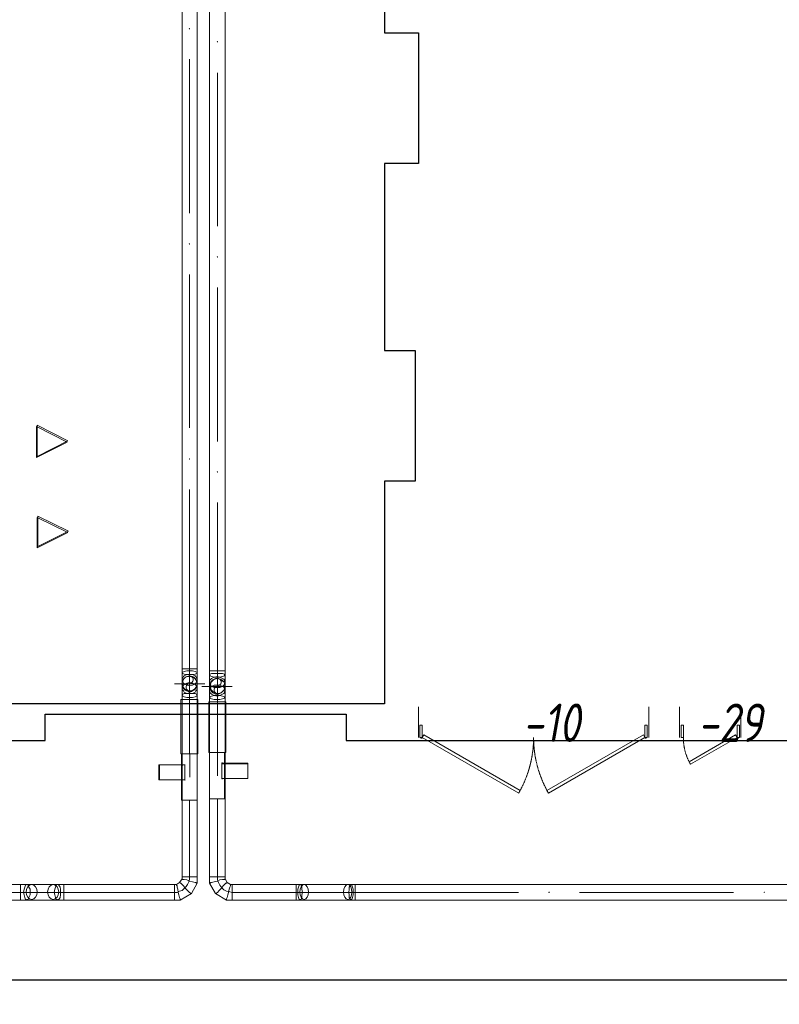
# Model space of a CAD drawing. Header units: millimetres. Extents: x -521669 to 178656, y -69521 to 560843.
# Tile 17 of 256: x -502282 to -497337, y 528441 to 534855. Entities that reach past the tile are written whole.
import ezdxf

# ---------------------------------------------------------------- set-up
doc = ezdxf.new("R2010")
doc.units = ezdxf.units.MM
doc.linetypes.add('-D1-02х01', pattern=[3, 2, -1])
doc.layers.get('Defpoints').update_dxf_attribs({"color": 31})
doc.layers.add('A-DOOR', color=7, linetype='Continuous', lineweight=5)
doc.layers.add('A-DOOR-IDEN', color=7, linetype='Continuous', lineweight=9)
doc.layers.add('PDF8_Воздуховоды', color=3, linetype='Continuous')
doc.layers.add('PDF8_Изоляция', color=7, linetype='Continuous')
doc.layers.add('PDF8_Узлы', color=7, linetype='Continuous', true_color=0xaaaaaa)
doc.styles.add('fl_iso paper', font='isocpeur.ttf', dxfattribs={"width": 0.8, "oblique": 10})

# ---------------------------------------------------------------- blocks, each defined once
blk = doc.blocks.new('yuyuiiooi')
at = {"layer": 'PDF8_Воздуховоды', "transparency": 33554559}
for color, points in [(5, [(18663.191184, 14366.720544), (18663.191184, 14370.95352), (18658.958208, 14370.95352), (18654.725232, 14366.720544), (18658.958208, 14362.487568), (18663.191184, 14362.487568)]), (5, [(18663.191184, 14366.720544), (18663.191184, 14370.95352), (18658.958208, 14370.95352), (18654.725232, 14366.720544), (18658.958208, 14362.487568), (18663.191184, 14362.487568)]), (1, [(18845.209152, 14282.061024), (18845.209152, 14286.294), (18840.976176, 14286.294), (18836.7432, 14282.061024), (18840.976176, 14277.828048), (18845.209152, 14277.828048)]), (1, [(18845.209152, 14282.061024), (18845.209152, 14286.294), (18840.976176, 14286.294), (18836.7432, 14282.061024), (18840.976176, 14277.828048), (18845.209152, 14277.828048)]), (5, [(18663.191184, 12965.605488), (18663.191184, 12969.838464), (18658.958208, 12969.838464), (18654.725232, 12965.605488), (18658.958208, 12961.372512), (18663.191184, 12961.372512)]), (5, [(18663.191184, 12965.605488), (18663.191184, 12969.838464), (18658.958208, 12969.838464), (18654.725232, 12965.605488), (18658.958208, 12961.372512), (18663.191184, 12961.372512)]), (1, [(18845.209152, 12880.945968), (18845.209152, 12885.178944), (18840.976176, 12885.178944), (18836.7432, 12880.945968), (18840.976176, 12876.712992), (18845.209152, 12876.712992)]), (1, [(18845.209152, 12880.945968), (18845.209152, 12885.178944), (18840.976176, 12885.178944), (18836.7432, 12880.945968), (18840.976176, 12876.712992), (18845.209152, 12876.712992)]), (5, [(18663.191184, 11564.490432), (18663.191184, 11568.723408), (18658.958208, 11568.723408), (18654.725232, 11564.490432), (18658.958208, 11560.257456), (18663.191184, 11560.257456)]), (5, [(18663.191184, 11564.490432), (18663.191184, 11568.723408), (18658.958208, 11568.723408), (18654.725232, 11564.490432), (18658.958208, 11560.257456), (18663.191184, 11560.257456)]), (1, [(18845.209152, 11479.830912), (18845.209152, 11484.063888), (18840.976176, 11484.063888), (18836.7432, 11479.830912), (18840.976176, 11475.597936), (18845.209152, 11475.597936)]), (1, [(18845.209152, 11479.830912), (18845.209152, 11484.063888), (18840.976176, 11484.063888), (18836.7432, 11479.830912), (18840.976176, 11475.597936), (18845.209152, 11475.597936)]), (5, [(18616.628448, 9570.758736), (18616.628448, 9574.991712), (18612.395472, 9574.991712), (18608.162496, 9570.758736), (18612.395472, 9566.52576), (18616.628448, 9566.52576)]), (5, [(18633.560352, 9570.758736), (18633.560352, 9574.991712), (18629.327376, 9574.991712), (18625.0944, 9570.758736), (18629.327376, 9566.52576), (18633.560352, 9566.52576)]), (5, [(18633.560352, 9570.758736), (18633.560352, 9574.991712), (18629.327376, 9574.991712), (18625.0944, 9570.758736), (18629.327376, 9566.52576), (18633.560352, 9566.52576)]), (1, [(18874.839984, 9583.457664), (18874.839984, 9587.69064), (18870.607008, 9587.69064), (18866.374032, 9583.457664), (18870.607008, 9579.224688), (18874.839984, 9579.224688)]), (1, [(18874.839984, 9579.224688), (18874.839984, 9583.457664), (18870.607008, 9583.457664), (18866.374032, 9579.224688), (18870.607008, 9574.991712), (18874.839984, 9574.991712)]), (5, [(18633.560352, 9473.400288), (18633.560352, 9477.633264), (18629.327376, 9477.633264), (18625.0944, 9473.400288), (18629.327376, 9469.167312), (18633.560352, 9469.167312)]), (5, [(18633.560352, 9473.400288), (18633.560352, 9477.633264), (18629.327376, 9477.633264), (18625.0944, 9473.400288), (18629.327376, 9469.167312), (18633.560352, 9469.167312)]), (1, [(18874.839984, 9481.86624), (18874.839984, 9486.099216), (18870.607008, 9486.099216), (18866.374032, 9481.86624), (18870.607008, 9477.633264), (18874.839984, 9477.633264)]), (1, [(18874.839984, 9481.86624), (18874.839984, 9486.099216), (18870.607008, 9486.099216), (18866.374032, 9481.86624), (18870.607008, 9477.633264), (18874.839984, 9477.633264)]), (1, [(21004.026912, 8741.09544), (21004.026912, 8745.328416), (20999.793936, 8745.328416), (20995.56096, 8741.09544), (20999.793936, 8736.862464), (21004.026912, 8736.862464)]), (1, [(21004.026912, 8741.09544), (21004.026912, 8745.328416), (20999.793936, 8745.328416), (20995.56096, 8741.09544), (20999.793936, 8736.862464), (21004.026912, 8736.862464)]), (1, [(22405.141968, 8741.09544), (22405.141968, 8745.328416), (22400.908992, 8745.328416), (22396.676016, 8741.09544), (22400.908992, 8736.862464), (22405.141968, 8736.862464)]), (1, [(22405.141968, 8741.09544), (22405.141968, 8745.328416), (22400.908992, 8745.328416), (22396.676016, 8741.09544), (22400.908992, 8736.862464), (22405.141968, 8736.862464)])]:
    blk.add_hatch(color=color, dxfattribs=at).paths.add_polyline_path(points)
at = {"layer": 'PDF8_Воздуховоды', "color": 5, "lineweight": 18}
for points in [[(18722.452848, 17156.251728), (18658.958208, 17156.251728), (18599.696544, 17156.251728), (18612.395472, 17135.086848), (18658.958208, 17135.086848), (18709.75392, 17135.086848), (18709.75392, 10197.239184), (18612.395472, 10197.239184), (18612.395472, 17135.086848), (18709.75392, 17135.086848)], [(18612.395472, 10197.239184), (18612.395472, 10171.841328), (18612.395472, 10125.278592), (18612.395472, 10099.880736), (18612.395472, 10070.249904), (18612.395472, 10023.687168), (18612.395472, 9998.289312), (18612.395472, 9642.719328), (18612.395472, 9342.178032), (18612.395472, 9642.719328), (18612.395472, 9342.178032)], [(18709.75392, 9642.719328), (18612.395472, 9642.719328), (18709.75392, 9642.719328), (18612.395472, 9642.719328), (18709.75392, 9642.719328), (18709.75392, 9342.178032), (18612.395472, 9342.178032), (18709.75392, 9342.178032), (18612.395472, 9342.178032), (18709.75392, 9342.178032), (18709.75392, 9642.719328), (18709.75392, 9998.289312), (18709.75392, 10023.687168), (18709.75392, 10070.249904), (18709.75392, 10099.880736), (18709.75392, 10125.278592), (18709.75392, 10171.841328), (18709.75392, 10197.239184)], [(18561.59976, 10099.880736), (18760.549632, 10099.880736)], [(18608.162496, 9642.719328), (18608.162496, 9342.178032)], [(18608.162496, 9642.719328), (18709.75392, 9642.719328), (18608.162496, 9642.719328)], [(18612.395472, 9642.719328), (18709.75392, 9642.719328), (18612.395472, 9642.719328)], [(18709.75392, 9642.719328), (18709.75392, 9342.178032), (18709.75392, 9642.719328)], [(18629.327376, 9570.758736), (18460.008336, 9570.758736), (18629.327376, 9570.758736)], [(18460.008336, 9570.758736), (18460.008336, 9473.400288), (18460.008336, 9570.758736)], [(18464.241312, 9570.758736), (18464.241312, 9473.400288), (18464.241312, 9570.758736)], [(18629.327376, 9570.758736), (18629.327376, 9473.400288), (18629.327376, 9570.758736)], [(18629.327376, 9473.400288), (18460.008336, 9473.400288), (18629.327376, 9473.400288)], [(18629.327376, 9473.400288), (18464.241312, 9473.400288), (18629.327376, 9473.400288)], [(18561.59976, 8690.299728), (18599.696544, 8690.299728), (18671.657136, 8732.629488), (18709.75392, 8800.357104), (18709.75392, 8842.686864), (18709.75392, 9342.178032), (18612.395472, 9342.178032), (18612.395472, 8842.686864), (18709.75392, 8842.686864)], [(18658.958208, 8842.686864), (18658.958208, 9342.178032), (18658.958208, 8842.686864), (18612.395472, 8842.686864), (18658.958208, 8842.686864), (18709.75392, 8842.686864), (18658.958208, 8842.686864), (18658.958208, 8825.75496), (18654.725232, 8808.823056), (18646.25928, 8791.891152), (18637.793328, 8779.192224), (18625.0944, 8766.493296), (18612.395472, 8753.794368), (18595.463568, 8749.561392), (18578.531664, 8741.09544), (18561.59976, 8741.09544)], [(18608.162496, 9342.178032), (18709.75392, 9342.178032), (18608.162496, 9342.178032)], [(18612.395472, 9342.178032), (18709.75392, 9342.178032), (18612.395472, 9342.178032)], [(17841.99384, 8791.891152), (17799.66408, 8791.891152), (17770.033248, 8791.891152), (17630.34504, 8791.891152), (17600.714208, 8791.891152), (17558.384448, 8791.891152)], [(17558.384448, 8741.09544), (17558.384448, 8791.891152), (17558.384448, 8741.09544), (17558.384448, 8690.299728), (17558.384448, 8741.09544), (17630.34504, 8741.09544)], [(18612.395472, 8842.686864), (18612.395472, 8829.987936), (18595.463568, 8804.59008), (18574.298688, 8791.891152), (18561.59976, 8791.891152)], [(17841.99384, 8741.09544), (17770.033248, 8741.09544)], [(17558.384448, 8690.299728), (17600.714208, 8690.299728), (17630.34504, 8690.299728), (17770.033248, 8690.299728), (17799.66408, 8690.299728), (17841.99384, 8690.299728)]]:
    blk.add_lwpolyline(points, dxfattribs=at)
at = {"layer": 'PDF8_Воздуховоды', "color": 1, "lineweight": 18}
for points in [[(18891.771888, 9350.643984), (18891.771888, 9651.18528), (18891.771888, 9981.357408), (18891.771888, 10010.98824), (18891.771888, 10057.550976), (18891.771888, 10082.948832), (18891.771888, 10108.346688), (18891.771888, 10154.909424), (18891.771888, 10184.540256), (18891.771888, 16978.466736), (18790.180464, 16978.466736), (18790.180464, 10184.540256), (18891.771888, 10184.540256)], [(18790.180464, 10184.540256), (18790.180464, 10154.909424), (18790.180464, 10108.346688), (18790.180464, 10082.948832), (18790.180464, 10057.550976), (18790.180464, 10010.98824), (18790.180464, 9981.357408), (18790.180464, 9651.18528), (18790.180464, 9350.643984), (18790.180464, 9651.18528)], [(18739.384752, 10082.948832), (18938.334624, 10082.948832)], [(18887.538912, 9651.18528), (18790.180464, 9651.18528), (18887.538912, 9651.18528)], [(18790.180464, 9651.18528), (18891.771888, 9651.18528), (18790.180464, 9651.18528)], [(18887.538912, 9350.643984), (18887.538912, 9651.18528)], [(18891.771888, 9651.18528), (18891.771888, 9350.643984), (18891.771888, 9651.18528)], [(18870.607008, 9583.457664), (19039.926048, 9583.457664), (18870.607008, 9583.457664)], [(18891.771888, 9579.224688), (18891.771888, 9583.457664)], [(19039.926048, 9583.457664), (19039.926048, 9481.86624), (19039.926048, 9583.457664)], [(19039.926048, 9579.224688), (19039.926048, 9481.86624), (19039.926048, 9579.224688)], [(18870.607008, 9481.86624), (19039.926048, 9481.86624), (18870.607008, 9481.86624)], [(18870.607008, 9481.86624), (19039.926048, 9481.86624), (18870.607008, 9481.86624)], [(18938.334624, 8791.891152), (18925.635696, 8791.891152), (18904.470816, 8804.59008), (18891.771888, 8829.987936), (18891.771888, 8842.686864), (18891.771888, 9350.643984), (18790.180464, 9350.643984), (18790.180464, 8842.686864), (18891.771888, 8842.686864)], [(18891.771888, 9350.643984), (18790.180464, 9350.643984), (18891.771888, 9350.643984)], [(18790.180464, 9350.643984), (18887.538912, 9350.643984), (18790.180464, 9350.643984)], [(18938.334624, 8741.09544), (19353.166272, 8741.09544), (18938.334624, 8741.09544), (18938.334624, 8791.891152), (18938.334624, 8741.09544), (18938.334624, 8690.299728), (18938.334624, 8741.09544), (18921.40272, 8745.328416), (18900.23784, 8749.561392), (18883.305936, 8758.027344), (18870.607008, 8770.726272), (18857.90808, 8787.658176), (18849.442128, 8804.59008), (18840.976176, 8821.521984), (18840.976176, 8842.686864), (18840.976176, 9350.643984), (18840.976176, 8842.686864)], [(18790.180464, 8842.686864), (18790.180464, 8800.357104), (18828.277248, 8732.629488), (18900.23784, 8690.299728), (18938.334624, 8690.299728), (19353.166272, 8690.299728), (19353.166272, 8791.891152), (18938.334624, 8791.891152), (18938.334624, 8690.299728)], [(19738.367088, 8791.891152), (19712.969232, 8791.891152), (19687.571376, 8791.891152), (19403.961984, 8791.891152), (19378.564128, 8791.891152), (19353.166272, 8791.891152)], [(19738.367088, 8741.09544), (19738.367088, 8690.299728), (19738.367088, 8741.09544), (19738.367088, 8791.891152), (19738.367088, 8741.09544), (19687.571376, 8741.09544)], [(19353.166272, 8741.09544), (19403.961984, 8741.09544)], [(19353.166272, 8690.299728), (19378.564128, 8690.299728), (19403.961984, 8690.299728), (19687.571376, 8690.299728), (19712.969232, 8690.299728), (19738.367088, 8690.299728)]]:
    blk.add_lwpolyline(points, dxfattribs=at)
at = {"layer": 'PDF8_Воздуховоды', "color": 5, "lineweight": 18}
for points in [[(18658.958208, 14167.770672), (18658.958208, 13164.55536)], [(18658.958208, 12766.655616), (18658.958208, 11767.67328)], [(18658.958208, 11365.54056), (18658.958208, 10197.239184)], [(18709.75392, 10197.239184), (18658.958208, 10197.239184), (18612.395472, 10197.239184), (18658.958208, 10197.239184)], [(18709.75392, 10171.841328), (18709.75392, 10176.074304), (18705.520944, 10176.074304), (18697.054992, 10180.30728), (18680.123088, 10184.540256), (18658.958208, 10184.540256), (18642.026304, 10184.540256), (18625.0944, 10180.30728), (18616.628448, 10176.074304), (18612.395472, 10176.074304), (18612.395472, 10171.841328), (18612.395472, 10167.608352), (18616.628448, 10167.608352), (18625.0944, 10163.375376), (18642.026304, 10159.1424), (18658.958208, 10159.1424), (18680.123088, 10159.1424), (18697.054992, 10163.375376), (18705.520944, 10167.608352), (18709.75392, 10167.608352)], [(18709.75392, 10125.278592), (18709.75392, 10133.744544), (18705.520944, 10137.97752), (18701.287968, 10146.443472), (18697.054992, 10150.676448), (18680.123088, 10159.1424), (18658.958208, 10163.375376), (18642.026304, 10159.1424), (18625.0944, 10150.676448), (18620.861424, 10146.443472), (18616.628448, 10137.97752), (18612.395472, 10133.744544), (18612.395472, 10125.278592), (18612.395472, 10116.81264), (18616.628448, 10112.579664), (18620.861424, 10104.113712), (18625.0944, 10099.880736), (18642.026304, 10091.414784), (18658.958208, 10087.181808), (18680.123088, 10091.414784), (18697.054992, 10099.880736), (18701.287968, 10104.113712), (18705.520944, 10112.579664), (18709.75392, 10116.81264)], [(18612.395472, 10099.880736), (18612.395472, 10087.181808), (18616.628448, 10078.715856), (18620.861424, 10070.249904), (18625.0944, 10061.783952), (18633.560352, 10057.550976), (18642.026304, 10053.318), (18650.492256, 10049.085024), (18658.958208, 10049.085024), (18671.657136, 10049.085024), (18680.123088, 10053.318), (18688.58904, 10057.550976), (18697.054992, 10061.783952), (18701.287968, 10070.249904), (18705.520944, 10078.715856), (18709.75392, 10087.181808), (18709.75392, 10099.880736), (18709.75392, 10108.346688), (18705.520944, 10116.81264), (18701.287968, 10125.278592), (18697.054992, 10133.744544), (18688.58904, 10142.210496), (18680.123088, 10146.443472), (18671.657136, 10146.443472), (18658.958208, 10146.443472), (18650.492256, 10146.443472), (18642.026304, 10146.443472), (18633.560352, 10142.210496), (18625.0944, 10133.744544), (18620.861424, 10125.278592), (18616.628448, 10116.81264), (18612.395472, 10108.346688)], [(18658.958208, 9998.289312), (18658.958208, 9642.719328), (18658.958208, 9998.289312), (18658.958208, 10197.239184), (18658.958208, 10099.880736)], [(18612.395472, 10070.249904), (18612.395472, 10066.016928), (18616.628448, 10057.550976), (18620.861424, 10053.318), (18625.0944, 10044.852048), (18642.026304, 10036.386096), (18658.958208, 10036.386096), (18680.123088, 10036.386096), (18697.054992, 10044.852048), (18701.287968, 10053.318), (18705.520944, 10057.550976), (18709.75392, 10066.016928), (18709.75392, 10070.249904), (18709.75392, 10078.715856), (18705.520944, 10087.181808), (18701.287968, 10091.414784), (18697.054992, 10095.64776), (18680.123088, 10104.113712), (18658.958208, 10108.346688), (18642.026304, 10104.113712), (18625.0944, 10095.64776), (18620.861424, 10091.414784), (18616.628448, 10087.181808), (18612.395472, 10078.715856)], [(18612.395472, 10023.687168), (18616.628448, 10019.454192), (18625.0944, 10015.221216), (18642.026304, 10010.98824), (18658.958208, 10010.98824), (18680.123088, 10010.98824), (18697.054992, 10015.221216), (18705.520944, 10019.454192), (18709.75392, 10023.687168), (18709.75392, 10027.920144), (18705.520944, 10032.15312), (18697.054992, 10036.386096), (18680.123088, 10036.386096), (18658.958208, 10040.619072), (18642.026304, 10036.386096), (18625.0944, 10036.386096), (18616.628448, 10032.15312), (18612.395472, 10027.920144)], [(18612.395472, 9998.289312), (18658.958208, 9998.289312), (18709.75392, 9998.289312), (18658.958208, 9998.289312)], [(18629.327376, 9473.400288), (18629.327376, 9570.758736), (18464.241312, 9570.758736), (18629.327376, 9570.758736)], [(13215.351072, 8690.299728), (17558.384448, 8690.299728), (17558.384448, 8791.891152), (13215.351072, 8791.891152)], [(17600.714208, 8690.299728), (17596.481232, 8694.532704), (17592.248256, 8694.532704), (17588.01528, 8707.231632), (17583.782304, 8724.163536), (17579.549328, 8741.09544), (17583.782304, 8762.26032), (17588.01528, 8774.959248), (17592.248256, 8787.658176), (17596.481232, 8791.891152), (17600.714208, 8791.891152), (17604.947184, 8791.891152), (17609.18016, 8787.658176), (17613.413136, 8774.959248), (17621.879088, 8762.26032), (17621.879088, 8741.09544), (17621.879088, 8724.163536), (17613.413136, 8707.231632), (17609.18016, 8694.532704), (17604.947184, 8694.532704)], [(17799.66408, 8791.891152), (17803.897056, 8791.891152), (17808.130032, 8787.658176), (17816.595984, 8774.959248), (17820.82896, 8762.26032), (17820.82896, 8741.09544), (17820.82896, 8724.163536), (17816.595984, 8707.231632), (17808.130032, 8694.532704), (17803.897056, 8694.532704), (17799.66408, 8690.299728), (17795.431104, 8694.532704), (17791.198128, 8694.532704), (17786.965152, 8707.231632), (17782.732176, 8724.163536), (17778.4992, 8741.09544), (17782.732176, 8762.26032), (17786.965152, 8774.959248), (17791.198128, 8787.658176), (17795.431104, 8791.891152)], [(18561.59976, 8791.891152), (17841.99384, 8791.891152), (17841.99384, 8690.299728), (18561.59976, 8690.299728)], [(17841.99384, 8791.891152), (17841.99384, 8741.09544), (17841.99384, 8690.299728), (17841.99384, 8741.09544)], [(18561.59976, 8741.09544), (18561.59976, 8690.299728), (18561.59976, 8741.09544), (18561.59976, 8791.891152)], [(18586.997616, 8741.09544), (18591.230592, 8724.163536), (18595.463568, 8707.231632), (18599.696544, 8698.76568), (18599.696544, 8694.532704), (18599.696544, 8690.299728), (18599.696544, 8694.532704), (18599.696544, 8698.76568), (18595.463568, 8707.231632), (18591.230592, 8724.163536), (18586.997616, 8741.09544), (18582.76464, 8762.26032), (18578.531664, 8774.959248), (18578.531664, 8783.4252), (18574.298688, 8787.658176), (18574.298688, 8791.891152), (18574.298688, 8787.658176), (18578.531664, 8783.4252), (18578.531664, 8774.959248), (18582.76464, 8762.26032)], [(18633.560352, 8766.493296), (18646.25928, 8753.794368), (18658.958208, 8741.09544), (18663.191184, 8736.862464), (18667.42416, 8732.629488), (18671.657136, 8732.629488), (18667.42416, 8732.629488), (18663.191184, 8736.862464), (18658.958208, 8741.09544), (18646.25928, 8753.794368), (18633.560352, 8766.493296), (18620.861424, 8783.4252), (18608.162496, 8796.124128), (18603.92952, 8800.357104), (18599.696544, 8800.357104), (18599.696544, 8804.59008), (18595.463568, 8804.59008), (18599.696544, 8804.59008), (18599.696544, 8800.357104), (18603.92952, 8800.357104), (18608.162496, 8796.124128), (18620.861424, 8783.4252)], [(18658.958208, 8813.056032), (18680.123088, 8808.823056), (18697.054992, 8804.59008), (18701.287968, 8804.59008), (18705.520944, 8800.357104), (18709.75392, 8800.357104), (18705.520944, 8800.357104), (18701.287968, 8804.59008), (18697.054992, 8804.59008), (18680.123088, 8808.823056), (18658.958208, 8813.056032), (18642.026304, 8821.521984), (18625.0944, 8825.75496), (18620.861424, 8825.75496), (18616.628448, 8825.75496), (18612.395472, 8825.75496), (18612.395472, 8829.987936), (18612.395472, 8825.75496), (18616.628448, 8825.75496), (18620.861424, 8825.75496), (18625.0944, 8825.75496), (18642.026304, 8821.521984)], [(17558.384448, 8741.09544), (16986.932688, 8741.09544)], [(17630.34504, 8741.09544), (17770.033248, 8741.09544)], [(17841.99384, 8741.09544), (18561.59976, 8741.09544)]]:
    blk.add_lwpolyline(points, close=True, dxfattribs=at)
at = {"layer": 'PDF8_Воздуховоды', "color": 1, "lineweight": 18}
for points in [[(18840.976176, 14078.878176), (18840.976176, 13079.89584)], [(18840.976176, 12681.996096), (18840.976176, 11678.780784)], [(18840.976176, 11280.88104), (18840.976176, 10184.540256)], [(18891.771888, 10184.540256), (18840.976176, 10184.540256), (18790.180464, 10184.540256), (18840.976176, 10184.540256)], [(18891.771888, 10154.909424), (18887.538912, 10159.1424), (18887.538912, 10163.375376), (18874.839984, 10167.608352), (18857.90808, 10167.608352), (18840.976176, 10167.608352), (18819.811296, 10167.608352), (18802.879392, 10167.608352), (18794.41344, 10163.375376), (18790.180464, 10159.1424), (18790.180464, 10154.909424), (18794.41344, 10150.676448), (18802.879392, 10146.443472), (18819.811296, 10142.210496), (18840.976176, 10142.210496), (18857.90808, 10142.210496), (18874.839984, 10146.443472), (18887.538912, 10150.676448), (18887.538912, 10154.909424)], [(18891.771888, 10108.346688), (18887.538912, 10116.81264), (18887.538912, 10125.278592), (18883.305936, 10129.511568), (18874.839984, 10133.744544), (18857.90808, 10142.210496), (18840.976176, 10146.443472), (18819.811296, 10142.210496), (18802.879392, 10133.744544), (18798.646416, 10129.511568), (18794.41344, 10125.278592), (18790.180464, 10116.81264), (18790.180464, 10108.346688), (18790.180464, 10104.113712), (18794.41344, 10095.64776), (18798.646416, 10091.414784), (18802.879392, 10082.948832), (18819.811296, 10074.48288), (18840.976176, 10074.48288), (18857.90808, 10074.48288), (18874.839984, 10082.948832), (18883.305936, 10091.414784), (18887.538912, 10095.64776), (18887.538912, 10104.113712)], [(18840.976176, 9981.357408), (18840.976176, 9651.18528), (18840.976176, 9981.357408), (18840.976176, 10184.540256), (18840.976176, 10082.948832)], [(18891.771888, 10082.948832), (18887.538912, 10091.414784), (18887.538912, 10104.113712), (18883.305936, 10112.579664), (18874.839984, 10116.81264), (18866.374032, 10125.278592), (18857.90808, 10129.511568), (18849.442128, 10133.744544), (18840.976176, 10133.744544), (18828.277248, 10133.744544), (18819.811296, 10129.511568), (18811.345344, 10125.278592), (18802.879392, 10116.81264), (18798.646416, 10112.579664), (18794.41344, 10104.113712), (18790.180464, 10091.414784), (18790.180464, 10082.948832), (18790.180464, 10074.48288), (18794.41344, 10066.016928), (18798.646416, 10053.318), (18802.879392, 10049.085024), (18811.345344, 10040.619072), (18819.811296, 10036.386096), (18828.277248, 10032.15312), (18840.976176, 10032.15312), (18849.442128, 10032.15312), (18857.90808, 10036.386096), (18866.374032, 10040.619072), (18874.839984, 10049.085024), (18883.305936, 10053.318), (18887.538912, 10066.016928), (18887.538912, 10074.48288)], [(18790.180464, 10082.948832), (18790.180464, 10074.48288), (18794.41344, 10066.016928), (18798.646416, 10053.318), (18802.879392, 10049.085024), (18811.345344, 10040.619072), (18819.811296, 10036.386096), (18828.277248, 10032.15312), (18840.976176, 10032.15312), (18849.442128, 10032.15312), (18857.90808, 10036.386096), (18866.374032, 10040.619072), (18874.839984, 10049.085024), (18883.305936, 10053.318), (18887.538912, 10066.016928), (18887.538912, 10074.48288), (18891.771888, 10082.948832), (18887.538912, 10091.414784), (18887.538912, 10104.113712), (18883.305936, 10112.579664), (18874.839984, 10116.81264), (18866.374032, 10125.278592), (18857.90808, 10129.511568), (18849.442128, 10133.744544), (18840.976176, 10133.744544), (18828.277248, 10133.744544), (18819.811296, 10129.511568), (18811.345344, 10125.278592), (18802.879392, 10116.81264), (18798.646416, 10112.579664), (18794.41344, 10104.113712), (18790.180464, 10091.414784)], [(18790.180464, 10057.550976), (18790.180464, 10049.085024), (18794.41344, 10040.619072), (18798.646416, 10036.386096), (18802.879392, 10032.15312), (18819.811296, 10023.687168), (18840.976176, 10019.454192), (18857.90808, 10023.687168), (18874.839984, 10032.15312), (18883.305936, 10036.386096), (18887.538912, 10040.619072), (18887.538912, 10049.085024), (18891.771888, 10057.550976), (18887.538912, 10061.783952), (18887.538912, 10070.249904), (18883.305936, 10078.715856), (18874.839984, 10082.948832), (18857.90808, 10091.414784), (18840.976176, 10091.414784), (18819.811296, 10091.414784), (18802.879392, 10082.948832), (18798.646416, 10078.715856), (18794.41344, 10070.249904), (18790.180464, 10061.783952)], [(18790.180464, 10010.98824), (18790.180464, 10006.755264), (18794.41344, 10006.755264), (18802.879392, 10002.522288), (18819.811296, 9998.289312), (18840.976176, 9998.289312), (18857.90808, 9998.289312), (18874.839984, 10002.522288), (18887.538912, 10006.755264), (18891.771888, 10010.98824), (18887.538912, 10010.98824), (18887.538912, 10015.221216), (18874.839984, 10019.454192), (18857.90808, 10023.687168), (18840.976176, 10023.687168), (18819.811296, 10023.687168), (18802.879392, 10019.454192), (18794.41344, 10015.221216)], [(18790.180464, 9981.357408), (18840.976176, 9981.357408), (18891.771888, 9981.357408), (18840.976176, 9981.357408)], [(18790.180464, 9350.643984), (18790.180464, 9651.18528), (18891.771888, 9651.18528), (18790.180464, 9651.18528), (18891.771888, 9651.18528), (18790.180464, 9651.18528), (18790.180464, 9350.643984), (18891.771888, 9350.643984), (18790.180464, 9350.643984), (18891.771888, 9350.643984)], [(18870.607008, 9481.86624), (18870.607008, 9579.224688), (19039.926048, 9579.224688), (18870.607008, 9579.224688), (18870.607008, 9481.86624), (18870.607008, 9583.457664)], [(18840.976176, 8842.686864), (18790.180464, 8842.686864), (18840.976176, 8842.686864), (18891.771888, 8842.686864)], [(18840.976176, 8813.056032), (18819.811296, 8808.823056), (18802.879392, 8804.59008), (18798.646416, 8804.59008), (18794.41344, 8800.357104), (18790.180464, 8800.357104), (18794.41344, 8800.357104), (18798.646416, 8804.59008), (18802.879392, 8804.59008), (18819.811296, 8808.823056), (18840.976176, 8813.056032), (18857.90808, 8821.521984), (18874.839984, 8825.75496), (18883.305936, 8825.75496), (18887.538912, 8825.75496), (18891.771888, 8829.987936), (18887.538912, 8825.75496), (18883.305936, 8825.75496), (18874.839984, 8825.75496), (18857.90808, 8821.521984)], [(18866.374032, 8766.493296), (18853.675104, 8753.794368), (18840.976176, 8741.09544), (18836.7432, 8736.862464), (18832.510224, 8732.629488), (18828.277248, 8732.629488), (18832.510224, 8732.629488), (18836.7432, 8736.862464), (18840.976176, 8741.09544), (18853.675104, 8753.794368), (18866.374032, 8766.493296), (18879.07296, 8783.4252), (18891.771888, 8796.124128), (18896.004864, 8800.357104), (18900.23784, 8800.357104), (18904.470816, 8804.59008), (18900.23784, 8800.357104), (18896.004864, 8800.357104), (18891.771888, 8796.124128), (18879.07296, 8783.4252)], [(18912.936768, 8741.09544), (18908.703792, 8724.163536), (18904.470816, 8707.231632), (18900.23784, 8698.76568), (18900.23784, 8694.532704), (18900.23784, 8690.299728), (18900.23784, 8694.532704), (18900.23784, 8698.76568), (18904.470816, 8707.231632), (18908.703792, 8724.163536), (18912.936768, 8741.09544), (18917.169744, 8762.26032), (18921.40272, 8774.959248), (18925.635696, 8783.4252), (18925.635696, 8787.658176), (18925.635696, 8791.891152), (18925.635696, 8787.658176), (18925.635696, 8783.4252), (18921.40272, 8774.959248), (18917.169744, 8762.26032)], [(19353.166272, 8690.299728), (19353.166272, 8741.09544), (19353.166272, 8791.891152), (19353.166272, 8741.09544)], [(19378.564128, 8690.299728), (19378.564128, 8694.532704), (19374.331152, 8694.532704), (19370.098176, 8707.231632), (19365.8652, 8724.163536), (19365.8652, 8741.09544), (19365.8652, 8762.26032), (19370.098176, 8774.959248), (19374.331152, 8787.658176), (19378.564128, 8791.891152), (19382.797104, 8791.891152), (19387.03008, 8787.658176), (19391.263056, 8774.959248), (19391.263056, 8762.26032), (19395.496032, 8741.09544), (19391.263056, 8724.163536), (19391.263056, 8707.231632), (19387.03008, 8694.532704), (19382.797104, 8694.532704)], [(19712.969232, 8791.891152), (19717.202208, 8787.658176), (19721.435184, 8774.959248), (19725.66816, 8762.26032), (19725.66816, 8741.09544), (19725.66816, 8724.163536), (19721.435184, 8707.231632), (19717.202208, 8694.532704), (19712.969232, 8694.532704), (19712.969232, 8690.299728), (19708.736256, 8694.532704), (19700.270304, 8707.231632), (19700.270304, 8724.163536), (19696.037328, 8741.09544), (19700.270304, 8762.26032), (19700.270304, 8774.959248), (19708.736256, 8787.658176), (19708.736256, 8791.891152)], [(26460.332976, 8791.891152), (19738.367088, 8791.891152), (19738.367088, 8690.299728), (26460.332976, 8690.299728)], [(19403.961984, 8741.09544), (19687.571376, 8741.09544)], [(19738.367088, 8741.09544), (20800.844064, 8741.09544)], [(21198.743808, 8741.09544), (22201.95912, 8741.09544)]]:
    blk.add_lwpolyline(points, close=True, dxfattribs=at)
at = {"layer": 'PDF8_Воздуховоды', "lineweight": 18}
for points in [[(17668.441824, 11581.422336), (17668.441824, 11784.605184), (17867.391696, 11683.01376)], [(17672.6748, 10993.038672), (17672.6748, 11191.988544), (17871.624672, 11094.630096)]]:
    blk.add_lwpolyline(points, close=True, dxfattribs=at)
at = {"layer": 'PDF8_Воздуховоды', "color": 5, "lineweight": 18}
for points in [[(18661.074696, 10099.880736, 1.0000078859), (18661.074696, 10053.318367, 0.4142002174), (18709.75392, 10101.997224, -0.9999772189), (18612.395472, 10101.997224, -0.9999772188), (18709.75392, 10101.997224, 0.4142002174), (18661.074696, 10150.676448, 0.4142002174), (18612.395472, 10101.997224, -0.4142002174), (18661.074696, 10150.676448, -1.0000078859), (18661.074696, 10104.113712)], [(18661.074696, 10053.318, 0.4142002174), (18709.75392, 10101.997224, 0.4142002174), (18661.074696, 10150.676448)]]:
    blk.add_lwpolyline(points, format="xyb", dxfattribs=at)
at = {"layer": 'PDF8_Воздуховоды', "color": 1, "lineweight": 18}
for points in [[(18843.092664, 10082.948832, 1.0000078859), (18843.092664, 10036.386463, 0.4142002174), (18891.771888, 10085.06532, -0.9999772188), (18794.41344, 10085.06532, -0.9999772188), (18891.771888, 10085.06532, 0.4142002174), (18843.092664, 10133.744544, 0.4142002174), (18794.41344, 10085.06532, -0.4142002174), (18843.092664, 10133.744544, -1.0000078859), (18843.092664, 10087.181808)], [(18843.092664, 10036.386096, 0.4142002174), (18891.771888, 10085.06532, 0.4142002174), (18843.092664, 10133.744544)]]:
    blk.add_lwpolyline(points, format="xyb", dxfattribs=at)
at = {"layer": 'PDF8_Воздуховоды', "color": 1, "lineweight": 0}
blk.add_lwpolyline([(18840.976176, 9500.914632), (18840.976176, 9500.914632), (18840.976176, 9500.914632), (18840.976176, 9651.18528)], dxfattribs=at)
at = {"layer": 'PDF8_Воздуховоды', "color": 5, "lineweight": 18}
blk.add_circle((18660.16763, 10098.671314), 49.601037, dxfattribs=at)
blk.add_arc((18661.075805, 10101.998333), 48.680333, 180.0013052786, 269.9986947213, dxfattribs=at)
blk.add_arc((18661.075805, 10101.998333), 48.680333, 180.0013052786, 269.9986947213, dxfattribs=at)
at = {"layer": 'PDF8_Воздуховоды', "color": 1, "lineweight": 18}
blk.add_arc((18843.093773, 10085.066429), 48.680333, 180.0013052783, 269.9986947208, dxfattribs=at)
blk.add_arc((18843.093773, 10085.066429), 48.680333, 180.0013052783, 269.9986947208, dxfattribs=at)
at = {"layer": 'PDF8_Воздуховоды', "color": 5, "lineweight": 18}
for points in [[(17632.461528, 8791.891152), (17612.590161, 8791.891152), (17596.481232, 8770.096701), (17596.481232, 8743.211928)], [(17632.461528, 8791.891152), (17612.590161, 8791.891152), (17596.481232, 8770.096701), (17596.481232, 8743.211928)], [(17668.441824, 8743.211928), (17668.441824, 8770.096701), (17652.332895, 8791.891152), (17632.461528, 8791.891152)], [(17668.441824, 8743.211928), (17668.441824, 8770.096701), (17652.332895, 8791.891152), (17632.461528, 8791.891152)], [(17772.149736, 8791.891152), (17752.278369, 8791.891152), (17736.16944, 8770.096701), (17736.16944, 8743.211928)], [(17772.149736, 8791.891152), (17752.278369, 8791.891152), (17736.16944, 8770.096701), (17736.16944, 8743.211928)], [(17808.130032, 8743.211928), (17808.130032, 8770.096701), (17792.021103, 8791.891152), (17772.149736, 8791.891152)], [(17808.130032, 8743.211928), (17808.130032, 8770.096701), (17792.021103, 8791.891152), (17772.149736, 8791.891152)], [(17596.481232, 8743.211928), (17596.481232, 8716.327155), (17612.590161, 8694.532704), (17632.461528, 8694.532704)], [(17596.481232, 8743.211928), (17596.481232, 8716.327155), (17612.590161, 8694.532704), (17632.461528, 8694.532704)], [(17632.461528, 8694.532704), (17652.332895, 8694.532704), (17668.441824, 8716.327155), (17668.441824, 8743.211928)], [(17632.461528, 8694.532704), (17652.332895, 8694.532704), (17668.441824, 8716.327155), (17668.441824, 8743.211928)], [(17736.16944, 8743.211928), (17736.16944, 8716.327155), (17752.278369, 8694.532704), (17772.149736, 8694.532704)], [(17736.16944, 8743.211928), (17736.16944, 8716.327155), (17752.278369, 8694.532704), (17772.149736, 8694.532704)], [(17772.149736, 8694.532704), (17792.021103, 8694.532704), (17808.130032, 8716.327155), (17808.130032, 8743.211928)], [(17772.149736, 8694.532704), (17792.021103, 8694.532704), (17808.130032, 8716.327155), (17808.130032, 8743.211928)]]:
    blk.add_open_spline(points, degree=3, dxfattribs=at)
at = {"layer": 'PDF8_Воздуховоды', "color": 1, "lineweight": 18}
for points in [[(19406.078472, 8791.891152), (19390.882723, 8791.891152), (19378.564128, 8770.096701), (19378.564128, 8743.211928)], [(19406.078472, 8791.891152), (19390.882723, 8791.891152), (19378.564128, 8770.096701), (19378.564128, 8743.211928)], [(19433.592816, 8743.211928), (19433.592816, 8770.096701), (19421.274221, 8791.891152), (19406.078472, 8791.891152)], [(19433.592816, 8743.211928), (19433.592816, 8770.096701), (19421.274221, 8791.891152), (19406.078472, 8791.891152)], [(19689.687864, 8791.891152), (19674.492115, 8791.891152), (19662.17352, 8770.096701), (19662.17352, 8743.211928)], [(19689.687864, 8791.891152), (19674.492115, 8791.891152), (19662.17352, 8770.096701), (19662.17352, 8743.211928)], [(19717.202208, 8743.211928), (19717.202208, 8770.096701), (19704.883613, 8791.891152), (19689.687864, 8791.891152)], [(19717.202208, 8743.211928), (19717.202208, 8770.096701), (19704.883613, 8791.891152), (19689.687864, 8791.891152)], [(19378.564128, 8743.211928), (19378.564128, 8716.327155), (19390.882723, 8694.532704), (19406.078472, 8694.532704)], [(19378.564128, 8743.211928), (19378.564128, 8716.327155), (19390.882723, 8694.532704), (19406.078472, 8694.532704)], [(19406.078472, 8694.532704), (19421.274221, 8694.532704), (19433.592816, 8716.327155), (19433.592816, 8743.211928)], [(19406.078472, 8694.532704), (19421.274221, 8694.532704), (19433.592816, 8716.327155), (19433.592816, 8743.211928)], [(19662.17352, 8743.211928), (19662.17352, 8716.327155), (19674.492115, 8694.532704), (19689.687864, 8694.532704)], [(19662.17352, 8743.211928), (19662.17352, 8716.327155), (19674.492115, 8694.532704), (19689.687864, 8694.532704)], [(19689.687864, 8694.532704), (19704.883613, 8694.532704), (19717.202208, 8716.327155), (19717.202208, 8743.211928)], [(19689.687864, 8694.532704), (19704.883613, 8694.532704), (19717.202208, 8716.327155), (19717.202208, 8743.211928)]]:
    blk.add_open_spline(points, degree=3, dxfattribs=at)
at = {"layer": 'PDF8_Изоляция', "color": 5, "lineweight": 18}
blk.add_lwpolyline([(18713.986896, 9642.719328), (18713.986896, 9998.289312), (18603.92952, 9998.289312), (18603.92952, 9642.719328)], close=True, dxfattribs=at)
at = {"layer": 'PDF8_Изоляция', "color": 1, "lineweight": 18}
blk.add_lwpolyline([(18896.004864, 9651.18528), (18896.004864, 9981.357408), (18785.947488, 9981.357408), (18785.947488, 9651.18528)], close=True, dxfattribs=at)
at = {"layer": 'PDF8_Узлы', "color": 3, "lineweight": 18}
for points in [[(17664.208848, 11776.139232), (17863.15872, 11674.547808), (17664.208848, 11572.956384)], [(17668.441824, 11183.522592), (17867.391696, 11086.164144), (17668.441824, 10984.57272)]]:
    blk.add_lwpolyline(points, close=True, dxfattribs=at)
at = {"layer": 'PDF8_Узлы', "color": 5, "lineweight": 18}
for points in [[(18709.75392, 9342.178032), (18612.395472, 9342.178032), (18612.395472, 9642.719328), (18709.75392, 9642.719328)], [(18709.75392, 9342.178032), (18709.75392, 9642.719328), (18612.395472, 9642.719328), (18612.395472, 9342.178032), (18709.75392, 9342.178032), (18709.75392, 9642.719328), (18612.395472, 9642.719328), (18612.395472, 9342.178032)], [(18612.395472, 9642.719328), (18612.395472, 9342.178032), (18709.75392, 9342.178032), (18709.75392, 9642.719328)]]:
    blk.add_lwpolyline(points, close=True, dxfattribs=at)
at = {"layer": 'PDF8_Узлы', "color": 5, "lineweight": 0}
blk.add_lwpolyline([(18661.074696, 9492.44868), (18661.074696, 9492.44868), (18661.074696, 9492.44868), (18661.074696, 9642.719328)], dxfattribs=at)
at = {"layer": 'PDF8_Узлы', "color": 1, "lineweight": 18}
for points in [[(18891.771888, 9651.18528), (18891.771888, 9350.643984), (18790.180464, 9350.643984), (18790.180464, 9651.18528)], [(18790.180464, 9651.18528), (18790.180464, 9350.643984), (18891.771888, 9350.643984), (18891.771888, 9651.18528)], [(18891.771888, 9651.18528), (18891.771888, 9350.643984), (18790.180464, 9350.643984), (18790.180464, 9651.18528)], [(18790.180464, 9651.18528), (18790.180464, 9350.643984), (18891.771888, 9350.643984), (18891.771888, 9651.18528)]]:
    blk.add_lwpolyline(points, close=True, dxfattribs=at)
blk = doc.blocks.new('A_MEQ_DoorWall - ОВ-7394216-50_AS_M_L35')
at = {"layer": 'A-DOOR'}
for p, q in [((253.1, 275), (-50, 100)), ((-40, 82.7), (263.1, 257.7)), ((263.1, 257.7), (253.1, 275)), ((-75, 100), (-75, -100)), ((-50, 100), (-65, 100)), ((-65, 100), (-65, 20)), ((-50, 20), (-50, 100)), ((-50, 100), (-40, 82.7)), ((315, 100), (300, 100)), ((300, 100), (300, 20)), ((315, 20), (315, 100)), ((325, 100), (325, -100)), ((-65, 20), (-50, 20)), ((300, 20), (315, 20))]:
    blk.add_line(p, q, dxfattribs=at)
at = {"layer": 'A-DOOR', "linetype": '-D1-02х01'}
blk.add_arc((-50, 100), 350, 360, 30, dxfattribs=at)
at = {"layer": 'A-DOOR'}
blk.add_arc((-55, 100), 5, 0, 180, dxfattribs=at)
blk = doc.blocks.new('A_MEQ_DoorWall - ОВ-7393885-50_AS_M_L35')
at = {"layer": 'A-DOOR'}
for p, q in [((-625, -100), (-625, 100)), ((875, -100), (875, 100)), ((-615, -20), (-600, -20)), ((-615, -100), (-615, -20)), ((-600, -20), (-600, -100)), ((850, -20), (865, -20)), ((850, -100), (850, -20)), ((865, -20), (865, -100)), ((-600, -100), (-615, -100)), ((-600, -100), (-590, -82.7)), ((27.9, -462.5), (-600, -100)), ((-590, -82.7), (37.9, -445.2)), ((840, -82.7), (212.1, -445.2)), ((222.1, -462.5), (850, -100)), ((850, -100), (840, -82.7)), ((865, -100), (850, -100)), ((37.9, -445.2), (27.9, -462.5)), ((212.1, -445.2), (222.1, -462.5))]:
    blk.add_line(p, q, dxfattribs=at)
for centre, end in [((-605, -100), 0), ((855, -100), 360)]:
    blk.add_arc(centre, 5, 180, end, dxfattribs=at)
at = {"layer": 'A-DOOR', "linetype": '-D1-02х01'}
for centre, start, end in [((-600, -100), 330, 0), ((850, -100), 180, 210)]:
    blk.add_arc(centre, 725, start, end, dxfattribs=at)
blk = doc.blocks.new('tyuy2455')
at = {"layer": 'Defpoints'}
for points in [[(0, 0), (6800, 0), (6800, 1120), (6630, 1120), (6630, 2570), (6980, 2570), (6980, 2720), (8410, 2720), (8410, 0), (11200, 0), (11200, 172.3), (13160, 172), (13160, -0.3), (20430, -0.2)], [(21860, -1560), (15240, -1560), (15240, -1560), (14190, -1560), (14190, -1560), (6030, -1560), (6030, -1718.3), (4980, -1718.3), (4980, -1560), (1560, -1560)]]:
    blk.add_lwpolyline(points, dxfattribs=at)
at = {"layer": 'A-DOOR', "color": 8, "true_color": 0x7f7f7f}
blk.add_blockref('A_MEQ_DoorWall - ОВ-7393885-50_AS_M_L35', (14255, 120), dxfattribs=at)
at = {"layer": 'A-DOOR', "color": 8, "true_color": 0x7f7f7f, "rotation": 180}
blk.add_blockref('A_MEQ_DoorWall - ОВ-7394216-50_AS_M_L35', (15655, 120), dxfattribs=at)
at = {"layer": 'A-DOOR-IDEN', "lineweight": 5, "char_height": 250, "attachment_point": 1, "style": 'fl_iso paper'}
for s, insert, width in [('-10', (14310.4, 241), 228.481), ('-29', (15450.8, 241), 372.785)]:
    blk.add_mtext(s, dxfattribs=dict(at, insert=insert, width=width))

msp = doc.modelspace()

# ---------------------------------------------------------------- linework, layer by layer
at = {"layer": 'Defpoints'}
msp.add_lwpolyline([(-502366.5, 539309.4), (-499906.5, 539309.4), (-499906.5, 536839.4), (-499686.5, 536839.4), (-499686.5, 535989.4), (-499906.5, 535989.4), (-499906.5, 534769.4), (-499686.5, 534769.4), (-499686.5, 533919.4), (-499906.5, 533919.4), (-499906.5, 532699.4), (-499706.5, 532699.4), (-499706.5, 531849.4), (-499906.5, 531849.4), (-499906.5, 530399.4), (-502366.5, 530399.4), (-502366.5, 532979.4), (-502586.5, 532979.4), (-502586.5, 534179.4), (-502366.5, 534179.4), (-502366.5, 535879.4), (-502586.5, 535879.4), (-502586.5, 537079.4), (-502366.5, 537079.4)], close=True, dxfattribs=at)

# ---------------------------------------------------------------- block references
for name, p in [('yuyuiiooi', (-519836.5, 520429.4)), ('tyuy2455', (-513316.5, 530159.4))]:
    msp.add_blockref(name, p)

doc.saveas('drawing.dxf')
